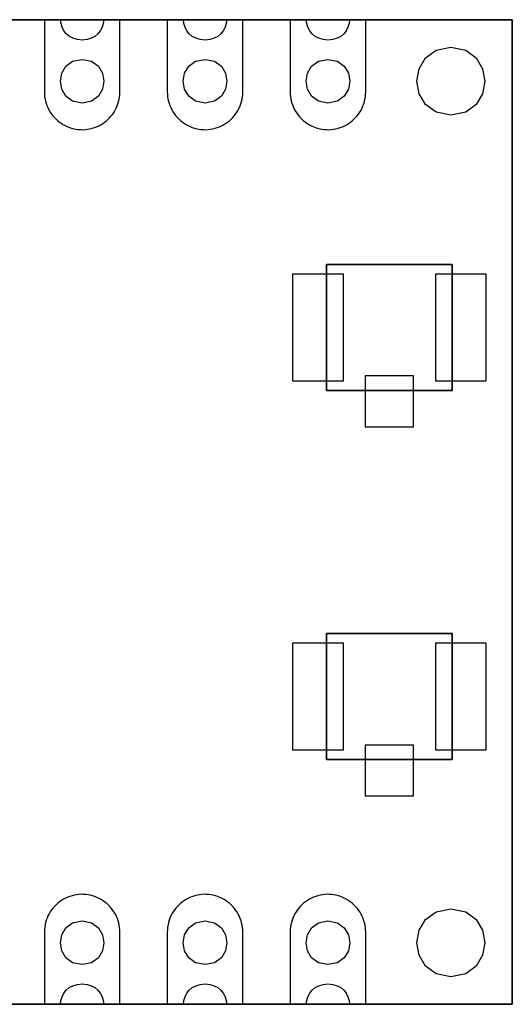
# Model space of a CAD drawing. Extents: x -29.3 to 28.1, y -10 to 10.3.
# Tile 3 of 3: x 17.9 to 28.1, y -10 to 10.3. Entities that reach past the tile are written whole.
import ezdxf

# ---------------------------------------------------------------- set-up
doc = ezdxf.new("R2010")
doc.units = 0
doc.layers.add('LAYER_1', color=7, linetype='CONTINUOUS')

msp = doc.modelspace()

# ---------------------------------------------------------------- linework, layer by layer
at = {"layer": 'LAYER_1'}
for points in [[(-27.8195, 10.3158), (28.0605, 10.3158), (-27.8195, 10.3158)], [(28.0605, 10.3158), (-27.8195, 10.3158), (28.0605, 10.3158)], [(19.618, 10.3158), (19.6069, 10.2362), (19.583, 10.1597), (19.5464, 10.0887), (19.4969, 10.0255), (19.4346, 9.9723), (19.3595, 9.9314), (19.2714, 9.9052), (19.1703, 9.896), (19.0694, 9.9052), (18.9814, 9.9314), (18.9063, 9.9723), (18.844, 10.0255), (18.7946, 10.0887), (18.758, 10.1597), (18.7341, 10.2362), (18.723, 10.3158), (18.3903, 10.3158), (18.3903, 8.8256), (18.3917, 8.778), (18.3963, 8.7304), (18.4034, 8.6831), (18.4136, 8.6362), (18.4267, 8.5903), (18.4425, 8.5452), (18.4612, 8.5011), (18.4824, 8.458), (18.5064, 8.4168), (18.5325, 8.3765), (18.5614, 8.3384), (18.5925, 8.3021), (18.6256, 8.2675), (18.6609, 8.2351), (18.698, 8.2051), (18.7371, 8.1772), (18.7777, 8.1518), (18.8197, 8.1289), (18.8631, 8.1088), (18.9075, 8.0915), (18.953, 8.0767), (18.9996, 8.0647), (19.0465, 8.0555), (19.0938, 8.0495), (19.1418, 8.0463), (19.1894, 8.046), (19.2374, 8.0488), (19.2846, 8.0541), (19.3319, 8.0626), (19.3785, 8.0739), (19.424, 8.0883), (19.4688, 8.1053), (19.5125, 8.1247), (19.5549, 8.1472), (19.5958, 8.1719), (19.6349, 8.1991), (19.6727, 8.2291), (19.7083, 8.2608), (19.7418, 8.2951), (19.7732, 8.331), (19.8025, 8.3688), (19.8293, 8.4083), (19.8537, 8.4496), (19.8755, 8.4923), (19.8946, 8.536), (19.9108, 8.5812), (19.9246, 8.627), (19.9355, 8.6736), (19.9433, 8.7209), (19.9482, 8.7685), (19.9503, 8.8256), (19.9503, 10.3158), (19.618, 10.3158)], [(22.158, 10.3158), (22.1469, 10.2362), (22.123, 10.1597), (22.0864, 10.0887), (22.0369, 10.0255), (21.9746, 9.9723), (21.8995, 9.9314), (21.8114, 9.9052), (21.7103, 9.896), (21.6094, 9.9052), (21.5214, 9.9314), (21.4463, 9.9723), (21.384, 10.0255), (21.3346, 10.0887), (21.298, 10.1597), (21.2741, 10.2362), (21.263, 10.3158), (20.9303, 10.3158), (20.9303, 8.8256), (20.9317, 8.778), (20.9363, 8.7304), (20.9434, 8.6831), (20.9536, 8.6362), (20.9667, 8.5903), (20.9825, 8.5452), (21.0012, 8.5011), (21.0224, 8.458), (21.0464, 8.4168), (21.0725, 8.3765), (21.1014, 8.3384), (21.1325, 8.3021), (21.1656, 8.2675), (21.2009, 8.2351), (21.238, 8.2051), (21.2771, 8.1772), (21.3177, 8.1518), (21.3597, 8.1289), (21.4031, 8.1088), (21.4475, 8.0915), (21.493, 8.0767), (21.5396, 8.0647), (21.5865, 8.0555), (21.6338, 8.0495), (21.6818, 8.0463), (21.7294, 8.046), (21.7774, 8.0488), (21.8246, 8.0541), (21.8719, 8.0626), (21.9185, 8.0739), (21.964, 8.0883), (22.0088, 8.1053), (22.0525, 8.1247), (22.0949, 8.1472), (22.1358, 8.1719), (22.1749, 8.1991), (22.2127, 8.2291), (22.2483, 8.2608), (22.2818, 8.2951), (22.3132, 8.331), (22.3425, 8.3688), (22.3693, 8.4083), (22.3937, 8.4496), (22.4155, 8.4923), (22.4346, 8.536), (22.4508, 8.5812), (22.4646, 8.627), (22.4755, 8.6736), (22.4833, 8.7209), (22.4882, 8.7685), (22.4903, 8.8256), (22.4903, 10.3158), (22.158, 10.3158)], [(24.698, 10.3158), (24.6869, 10.2362), (24.663, 10.1597), (24.6264, 10.0887), (24.5769, 10.0255), (24.5146, 9.9723), (24.4395, 9.9314), (24.3514, 9.9052), (24.2503, 9.896), (24.1494, 9.9052), (24.0614, 9.9314), (23.9863, 9.9723), (23.924, 10.0255), (23.8746, 10.0887), (23.838, 10.1597), (23.8141, 10.2362), (23.803, 10.3158), (23.4703, 10.3158), (23.4703, 8.8256), (23.4717, 8.778), (23.4763, 8.7304), (23.4834, 8.6831), (23.4936, 8.6362), (23.5067, 8.5903), (23.5225, 8.5452), (23.5412, 8.5011), (23.5624, 8.458), (23.5864, 8.4168), (23.6125, 8.3765), (23.6414, 8.3384), (23.6725, 8.3021), (23.7056, 8.2675), (23.7409, 8.2351), (23.778, 8.2051), (23.8171, 8.1772), (23.8577, 8.1518), (23.8997, 8.1289), (23.9431, 8.1088), (23.9875, 8.0915), (24.033, 8.0767), (24.0796, 8.0647), (24.1265, 8.0555), (24.1738, 8.0495), (24.2218, 8.0463), (24.2694, 8.046), (24.3174, 8.0488), (24.3646, 8.0541), (24.4119, 8.0626), (24.4585, 8.0739), (24.504, 8.0883), (24.5488, 8.1053), (24.5925, 8.1247), (24.6349, 8.1472), (24.6758, 8.1719), (24.7149, 8.1991), (24.7527, 8.2291), (24.7883, 8.2608), (24.8218, 8.2951), (24.8532, 8.331), (24.8825, 8.3688), (24.9093, 8.4083), (24.9337, 8.4496), (24.9555, 8.4923), (24.9746, 8.536), (24.9908, 8.5812), (25.0046, 8.627), (25.0155, 8.6736), (25.0233, 8.7209), (25.0282, 8.7685), (25.0303, 8.8256), (25.0303, 10.3158), (24.698, 10.3158)], [(28.0605, 10.3158), (28.0605, -10.0042), (28.0605, 10.3158)], [(28.0605, -10.0042), (28.0605, 10.3158), (28.0605, -10.0042)], [(26.7905, 9.7457), (27.0968, 9.6856), (27.3155, 9.527), (27.4468, 9.3028), (27.4906, 9.0458), (27.4468, 8.7888), (27.3155, 8.5646), (27.0968, 8.406), (26.7905, 8.3459), (26.4842, 8.406), (26.2654, 8.5646), (26.1341, 8.7888), (26.0904, 9.0458), (26.1341, 9.3028), (26.2654, 9.527), (26.4842, 9.6856), (26.7905, 9.7457)], [(26.7905, 9.7457), (27.0968, 9.6856), (27.3155, 9.527), (27.4468, 9.3028), (27.4906, 9.0458), (27.4468, 8.7888), (27.3155, 8.5646), (27.0968, 8.406), (26.7905, 8.3459), (26.4842, 8.406), (26.2654, 8.5646), (26.1341, 8.7888), (26.0904, 9.0458), (26.1341, 9.3028), (26.2654, 9.527), (26.4842, 9.6856), (26.7905, 9.7457)], [(19.1705, 9.4958), (19.3674, 9.4571), (19.508, 9.3552), (19.5924, 9.211), (19.6205, 9.0458), (19.5924, 8.8806), (19.508, 8.7364), (19.3674, 8.6345), (19.1705, 8.5958), (18.9736, 8.6345), (18.8329, 8.7364), (18.7486, 8.8806), (18.7204, 9.0458), (18.7486, 9.211), (18.8329, 9.3552), (18.9736, 9.4571), (19.1705, 9.4958)], [(21.7105, 9.4958), (21.9074, 9.4571), (22.048, 9.3552), (22.1324, 9.211), (22.1605, 9.0458), (22.1324, 8.8806), (22.048, 8.7364), (21.9074, 8.6345), (21.7105, 8.5958), (21.5136, 8.6345), (21.3729, 8.7364), (21.2886, 8.8806), (21.2604, 9.0458), (21.2886, 9.211), (21.3729, 9.3552), (21.5136, 9.4571), (21.7105, 9.4958)], [(24.2505, 9.4958), (24.4474, 9.4571), (24.588, 9.3552), (24.6724, 9.211), (24.7005, 9.0458), (24.6724, 8.8806), (24.588, 8.7364), (24.4474, 8.6345), (24.2505, 8.5958), (24.0536, 8.6345), (23.9129, 8.7364), (23.8286, 8.8806), (23.8004, 9.0458), (23.8286, 9.211), (23.9129, 9.3552), (24.0536, 9.4571), (24.2505, 9.4958)], [(24.2205, 5.2658), (26.8205, 5.2658), (24.2205, 5.2658)], [(24.2205, 2.6657), (24.2205, 5.2657), (24.2205, 2.6657)], [(26.8205, 5.2658), (26.8205, 2.6658), (26.8205, 5.2658)], [(24.5706, 5.0656), (23.5207, 5.0656), (23.5207, 2.8656), (24.5706, 2.8656), (24.5706, 5.0656)], [(27.5205, 5.0656), (26.4707, 5.0656), (26.4707, 2.8656), (27.5205, 2.8656), (27.5205, 5.0656)], [(25.0204, 1.9156), (26.0205, 1.9156), (26.0205, 2.9655), (25.0204, 2.9655), (25.0204, 1.9156)], [(26.8205, 2.6657), (24.2205, 2.6657), (26.8205, 2.6657)], [(24.2205, -4.9542), (24.2205, -2.3542), (24.2205, -4.9542)], [(24.2205, -2.3542), (26.8205, -2.3542), (24.2205, -2.3542)], [(26.8205, -2.3542), (26.8205, -4.9542), (26.8205, -2.3542)], [(24.5706, -2.5544), (23.5207, -2.5544), (23.5207, -4.7544), (24.5706, -4.7544), (24.5706, -2.5544)], [(27.5205, -2.5544), (26.4707, -2.5544), (26.4707, -4.7544), (27.5205, -4.7544), (27.5205, -2.5544)], [(25.0204, -5.7044), (26.0205, -5.7044), (26.0205, -4.6545), (25.0204, -4.6545), (25.0204, -5.7044)], [(26.8205, -4.9542), (24.2205, -4.9542), (26.8205, -4.9542)], [(19.949, -8.4665), (19.9445, -8.4188), (19.9374, -8.3716), (19.9272, -8.3247), (19.9141, -8.2788), (19.8982, -8.2336), (19.8796, -8.1895), (19.8584, -8.1465), (19.8344, -8.1052), (19.8083, -8.065), (19.7794, -8.0269), (19.7483, -7.9906), (19.7152, -7.956), (19.6799, -7.9235), (19.6428, -7.8936), (19.6037, -7.8657), (19.5631, -7.8403), (19.5211, -7.8174), (19.4777, -7.7973), (19.4333, -7.78), (19.3878, -7.7652), (19.3412, -7.7532), (19.2943, -7.744), (19.247, -7.738), (19.199, -7.7348), (19.1514, -7.7345), (19.1034, -7.7373), (19.0562, -7.7426), (19.0089, -7.751), (18.9623, -7.7623), (18.9168, -7.7768), (18.872, -7.7937), (18.8283, -7.8131), (18.7859, -7.8357), (18.745, -7.8604), (18.7059, -7.8876), (18.6681, -7.9176), (18.6325, -7.9493), (18.599, -7.9835), (18.5676, -8.0195), (18.5383, -8.0573), (18.5115, -8.0968), (18.4871, -8.138), (18.4653, -8.1807), (18.4462, -8.2245), (18.43, -8.2696), (18.4162, -8.3155), (18.4053, -8.3621), (18.3975, -8.4093), (18.3926, -8.4569), (18.3905, -8.5141), (18.3905, -10.0042), (18.7228, -10.0042), (18.734, -9.9246), (18.7579, -9.8481), (18.7945, -9.777), (18.844, -9.7137), (18.9062, -9.6605), (18.9814, -9.6196), (19.0695, -9.5934), (19.1705, -9.5841), (19.2715, -9.5934), (19.3596, -9.6196), (19.4347, -9.6605), (19.497, -9.7137), (19.5464, -9.777), (19.583, -9.8481), (19.6069, -9.9246), (19.6181, -10.0042), (19.9505, -10.0042), (19.9505, -8.5141), (19.949, -8.4665)], [(22.489, -8.4665), (22.4845, -8.4188), (22.4774, -8.3716), (22.4672, -8.3247), (22.4541, -8.2788), (22.4382, -8.2336), (22.4196, -8.1895), (22.3984, -8.1465), (22.3744, -8.1052), (22.3483, -8.065), (22.3194, -8.0269), (22.2883, -7.9906), (22.2552, -7.956), (22.2199, -7.9235), (22.1828, -7.8936), (22.1437, -7.8657), (22.1031, -7.8403), (22.0611, -7.8174), (22.0177, -7.7973), (21.9733, -7.78), (21.9278, -7.7652), (21.8812, -7.7532), (21.8343, -7.744), (21.787, -7.738), (21.739, -7.7348), (21.6914, -7.7345), (21.6434, -7.7373), (21.5962, -7.7426), (21.5489, -7.751), (21.5023, -7.7623), (21.4568, -7.7768), (21.412, -7.7937), (21.3683, -7.8131), (21.3259, -7.8357), (21.285, -7.8604), (21.2459, -7.8876), (21.2081, -7.9176), (21.1725, -7.9493), (21.139, -7.9835), (21.1076, -8.0195), (21.0783, -8.0573), (21.0515, -8.0968), (21.0271, -8.138), (21.0053, -8.1807), (20.9862, -8.2245), (20.97, -8.2696), (20.9562, -8.3155), (20.9453, -8.3621), (20.9375, -8.4093), (20.9326, -8.4569), (20.9305, -8.5141), (20.9305, -10.0042), (21.2628, -10.0042), (21.274, -9.9246), (21.2979, -9.8481), (21.3345, -9.777), (21.384, -9.7137), (21.4462, -9.6605), (21.5214, -9.6196), (21.6095, -9.5934), (21.7105, -9.5841), (21.8115, -9.5934), (21.8996, -9.6196), (21.9747, -9.6605), (22.037, -9.7137), (22.0864, -9.777), (22.123, -9.8481), (22.1469, -9.9246), (22.1581, -10.0042), (22.4905, -10.0042), (22.4905, -8.5141), (22.489, -8.4665)], [(25.029, -8.4665), (25.0245, -8.4188), (25.0174, -8.3716), (25.0072, -8.3247), (24.9941, -8.2788), (24.9782, -8.2336), (24.9596, -8.1895), (24.9384, -8.1465), (24.9144, -8.1052), (24.8883, -8.065), (24.8594, -8.0269), (24.8283, -7.9906), (24.7952, -7.956), (24.7599, -7.9235), (24.7228, -7.8936), (24.6837, -7.8657), (24.6431, -7.8403), (24.6011, -7.8174), (24.5577, -7.7973), (24.5133, -7.78), (24.4678, -7.7652), (24.4212, -7.7532), (24.3743, -7.744), (24.327, -7.738), (24.279, -7.7348), (24.2314, -7.7345), (24.1834, -7.7373), (24.1362, -7.7426), (24.0889, -7.751), (24.0423, -7.7623), (23.9968, -7.7768), (23.952, -7.7937), (23.9083, -7.8131), (23.8659, -7.8357), (23.825, -7.8604), (23.7859, -7.8876), (23.7481, -7.9176), (23.7125, -7.9493), (23.679, -7.9835), (23.6476, -8.0195), (23.6183, -8.0573), (23.5915, -8.0968), (23.5671, -8.138), (23.5453, -8.1807), (23.5262, -8.2245), (23.51, -8.2696), (23.4962, -8.3155), (23.4853, -8.3621), (23.4775, -8.4093), (23.4726, -8.4569), (23.4705, -8.5141), (23.4705, -10.0042), (23.8028, -10.0042), (23.814, -9.9246), (23.8379, -9.8481), (23.8745, -9.777), (23.924, -9.7137), (23.9862, -9.6605), (24.0614, -9.6196), (24.1495, -9.5934), (24.2505, -9.5841), (24.3515, -9.5934), (24.4396, -9.6196), (24.5147, -9.6605), (24.577, -9.7137), (24.6264, -9.777), (24.663, -9.8481), (24.6869, -9.9246), (24.6981, -10.0042), (25.0305, -10.0042), (25.0305, -8.5141), (25.029, -8.4665)], [(26.7905, -8.0343), (27.0968, -8.0944), (27.3155, -8.253), (27.4468, -8.4772), (27.4906, -8.7342), (27.4468, -8.9912), (27.3155, -9.2154), (27.0968, -9.374), (26.7905, -9.4341), (26.4842, -9.374), (26.2654, -9.2154), (26.1341, -8.9912), (26.0904, -8.7342), (26.1341, -8.4772), (26.2654, -8.253), (26.4842, -8.0944), (26.7905, -8.0343)], [(26.7905, -8.0343), (27.0968, -8.0944), (27.3155, -8.253), (27.4468, -8.4772), (27.4906, -8.7342), (27.4468, -8.9912), (27.3155, -9.2154), (27.0968, -9.374), (26.7905, -9.4341), (26.4842, -9.374), (26.2654, -9.2154), (26.1341, -8.9912), (26.0904, -8.7342), (26.1341, -8.4772), (26.2654, -8.253), (26.4842, -8.0944), (26.7905, -8.0343)], [(19.1705, -8.2842), (19.3674, -8.3229), (19.508, -8.4248), (19.5924, -8.569), (19.6205, -8.7342), (19.5924, -8.8994), (19.508, -9.0436), (19.3674, -9.1455), (19.1705, -9.1842), (18.9736, -9.1455), (18.8329, -9.0436), (18.7486, -8.8994), (18.7204, -8.7342), (18.7486, -8.569), (18.8329, -8.4248), (18.9736, -8.3229), (19.1705, -8.2842)], [(21.7105, -8.2842), (21.9074, -8.3229), (22.048, -8.4248), (22.1324, -8.569), (22.1605, -8.7342), (22.1324, -8.8994), (22.048, -9.0436), (21.9074, -9.1455), (21.7105, -9.1842), (21.5136, -9.1455), (21.3729, -9.0436), (21.2886, -8.8994), (21.2604, -8.7342), (21.2886, -8.569), (21.3729, -8.4248), (21.5136, -8.3229), (21.7105, -8.2842)], [(24.2505, -8.2842), (24.4474, -8.3229), (24.588, -8.4248), (24.6724, -8.569), (24.7005, -8.7342), (24.6724, -8.8994), (24.588, -9.0436), (24.4474, -9.1455), (24.2505, -9.1842), (24.0536, -9.1455), (23.9129, -9.0436), (23.8286, -8.8994), (23.8004, -8.7342), (23.8286, -8.569), (23.9129, -8.4248), (24.0536, -8.3229), (24.2505, -8.2842)], [(28.0605, -10.0042), (-27.8195, -10.0042), (28.0605, -10.0042)], [(-27.8195, -10.0042), (28.0605, -10.0042), (-27.8195, -10.0042)]]:
    msp.add_lwpolyline(points, close=True, dxfattribs=at)

doc.saveas('drawing.dxf')
